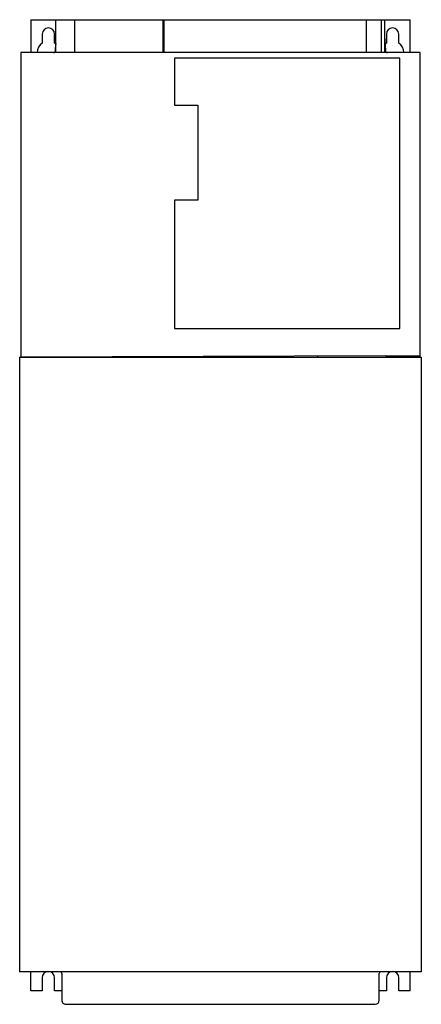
# Model space of a CAD drawing. Header units: millimetres. Extents: x 107 to 303, y 40 to 520.
import ezdxf

# ---------------------------------------------------------------- set-up
doc = ezdxf.new("R2010")
doc.units = ezdxf.units.MM
doc.header["$LTSCALE"] = 36.781035
doc.layers.get('0').update_dxf_attribs({"linetype": 'CONTINUOUS'})

msp = doc.modelspace()

# ---------------------------------------------------------------- linework, layer by layer
at = {"color": 7}
for p, q in [((112.16, 520.4), (112.16, 504.4)), ((112.16, 520.4), (283.18, 520.4)), ((124.38, 504.4), (124.38, 520.4)), ((133.35, 520.4), (133.35, 504.4)), ((176.74, 504.4), (176.74, 520.4)), ((177.15, 504.4), (177.15, 520.4)), ((275.93, 504.4), (275.95, 520.4)), ((283.21, 504.4), (283.2, 520.4)), ((283.2, 520.4), (297.16, 520.4)), ((284.73, 520.4), (284.73, 504.4)), ((297.16, 504.4), (297.16, 520.4)), ((117.66, 513.4), (117.66, 509.01)), ((123.66, 509.01), (123.66, 513.4)), ((284.73, 512.59), (285.11, 505.35)), ((285.66, 513.4), (285.66, 509.01)), ((291.66, 509.01), (291.66, 513.4)), ((107.16, 504.4), (107.16, 355.9)), ((302.16, 504.4), (107.16, 504.4)), ((124.21, 505.35), (124.38, 508.59)), ((302.16, 355.88), (302.16, 504.4)), ((182.21, 501.7), (182.21, 478.69)), ((292.14, 501.7), (182.21, 501.7)), ((292.14, 369.82), (292.14, 501.7)), ((182.21, 478.69), (193.6, 478.69)), ((193.6, 478.69), (193.6, 432.34)), ((182.21, 432.34), (182.21, 369.82)), ((193.6, 432.34), (182.21, 432.34)), ((182.21, 369.82), (292.14, 369.82)), ((106.66, 355.88), (106.66, 56.31)), ((106.66, 355.88), (302.66, 355.88)), ((285.16, 356.52), (107.16, 355.9)), ((181.95, 355.88), (181.95, 356.16)), ((251.95, 356.4), (251.95, 355.88)), ((285.16, 356.52), (302.16, 356.52)), ((297.3, 356.52), (297.3, 355.88)), ((298.16, 356.54), (298.16, 355.88)), ((302.66, 355.88), (302.66, 56.31)), ((302.66, 56.31), (106.66, 56.31)), ((112.16, 46.9), (112.16, 56.31)), ((117.66, 53.4), (117.66, 46.9)), ((123.66, 46.9), (123.66, 53.4)), ((127.16, 55.4), (127.16, 42.4)), ((282.16, 42.4), (282.16, 55.4)), ((285.66, 53.4), (285.66, 46.9)), ((291.66, 46.9), (291.66, 53.4)), ((297.16, 46.9), (297.16, 56.31)), ((117.66, 46.9), (112.16, 46.9)), ((127.16, 46.9), (123.66, 46.9)), ((285.66, 46.9), (282.16, 46.9)), ((297.16, 46.9), (291.66, 46.9)), ((129.17, 40.4), (280.16, 40.4))]:
    msp.add_line(p, q, dxfattribs=at)
for centre, radius, start, end in [((120.66, 513.4), 3, 0, 180), ((288.66, 513.4), 3, 0, 180), ((120.66, 504.4), 5.5, 123.0557, 179.9302), ((120.66, 504.4), 5.5, 44.695, 56.9696), ((288.66, 504.4), 5.5, 123.0557, 135.0294), ((288.66, 504.4), 5.5, 359.9942, 56.9696), ((123.21, 505.4), 1, 270, 357), ((286.11, 505.4), 1, 183, 270), ((120.66, 53.4), 3, 94.6125, 180), ((120.66, 53.4), 3, 0, 85.3875), ((288.66, 53.4), 3, 94.6125, 180), ((288.66, 53.4), 3, 0, 85.3875)]:
    msp.add_arc(centre, radius, start, end, dxfattribs=at)
for centre, major_axis, start_param, end_param in [((126.16, 55.4), (-0.707, -0.707), 2.356347, 3.522551), ((129.17, 42.4), (2, 0), 3.135652, 4.712389), ((280.16, 42.4), (2, 0), -1.570796, -0.000305)]:
    msp.add_ellipse(centre, major_axis=major_axis, ratio=0.999695, start_param=start_param, end_param=end_param, dxfattribs=at)
msp.add_open_spline([(282.46, 56.11), (282.27, 55.92), (282.16, 55.66), (282.16, 55.4)], degree=3, dxfattribs=at)

doc.saveas('drawing.dxf')
